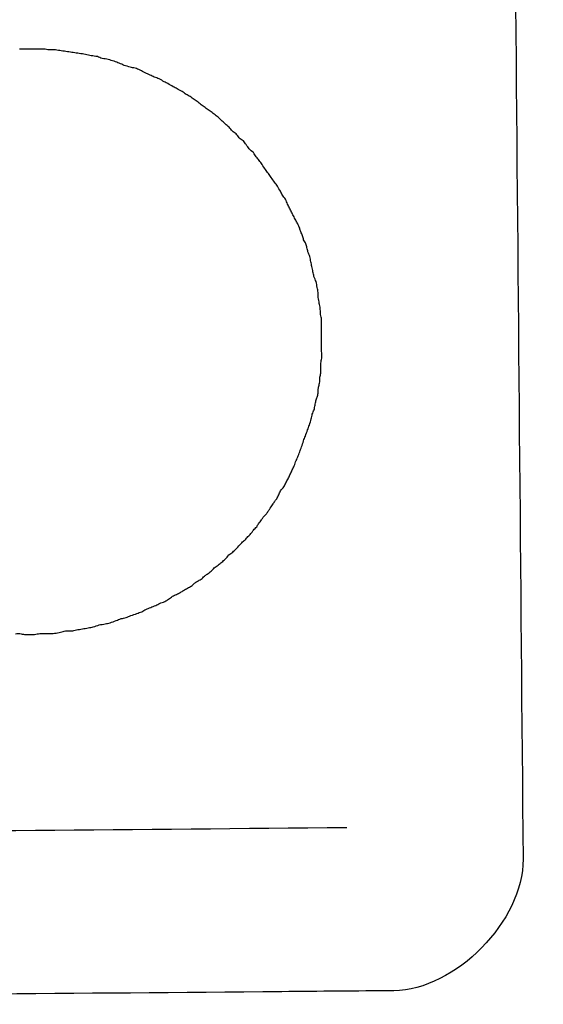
# Model space of a CAD drawing. Header units: inches. Extents: x 0 to 34, y 0 to 22.
# Tile 12 of 69: x 7.0072 to 7.0514, y 6.0452 to 6.1283. Entities that reach past the tile are written whole.
import ezdxf

# ---------------------------------------------------------------- set-up
doc = ezdxf.new("R2010")
doc.units = ezdxf.units.IN
doc.header["$LTSCALE"] = 1.87
doc.header["$MEASUREMENT"] = 0
doc.layers.get('0').update_dxf_attribs({"linetype": 'CONTINUOUS'})
doc.layers.add('DATUMCURVES', color=7, linetype='CONTINUOUS')
doc.layers.add('DIMENSIONS', color=7, linetype='CONTINUOUS')
doc.styles.get("Standard").update_dxf_attribs({"font": 'txt', "width": 0.8})
doc.dimstyles.new('DIMSTYLE_1', dxfattribs={"dimtxt": 0.125, "dimasz": 0.1875, "dimexe": 0.18, "dimexo": 0.0625, "dimgap": 0.09, "dimtad": 0, "dimtih": 1, "dimtoh": 1, "dimdec": 3, "dimzin": 4, "dimdsep": 46, "dimtxsty": 'STANDARD', "dimblk": '_FILLED', "dimblk1": '_FILLED', "dimblk2": '_FILLED', "dimcen": 0.09, "dimadec": 0, "dimazin": 0, "dimtp": 0.01, "dimtm": 0.01, "dimtfac": 1, "dimtdec": 3, "dimtofl": 0, "dimtmove": 0, "dimatfit": 3, "dimldrblk": '_FILLED', "dimfxl": 1, "dimtolj": 1, "dimtzin": 4, "dimarcsym": 0})

# ---------------------------------------------------------------- blocks, each defined once
blk = doc.blocks.new('_FILLED')
at = {"color": 0, "linetype": 'BYBLOCK'}
blk.add_solid([(0, 0), (-1, 0.17361), (-1, -0.17361)], dxfattribs=at)
blk = doc.blocks.new('*D1')
at = {"layer": 'DIMENSIONS', "color": 2, "linetype": 'CONTINUOUS'}
for p, q in [((6.981087, 8.418663), (9.592421, 8.418663)), ((9.467421, 8.418663), (9.467421, 6.797251)), ((9.467421, 4.653463), (9.467421, 6.547251)), ((6.987435, 4.653463), (9.592421, 4.653463))]:
    blk.add_line(p, q, dxfattribs=at)
at = {"layer": 'DIMENSIONS', "color": 2, "linetype": 'CONTINUOUS', "xscale": 0.1875, "yscale": 0.1875, "zscale": 0.1875}
for p, rotation in [((9.467421, 8.418663), 90), ((9.467421, 4.653463), 270)]:
    blk.add_blockref('_FILLED', p, dxfattribs=dict(at, rotation=rotation))
at = {"layer": 'DIMENSIONS', "color": 2, "linetype": 'CONTINUOUS', "width": 0.8}
for s, p in [('[', (9.429921, 6.609751)), (']', (10.029921, 6.609751)), ('3.765', (8.804921, 6.609751)), ('95.64', (9.529921, 6.609751))]:
    blk.add_text(s, height=0.125, dxfattribs=at).set_placement(p)
blk = doc.blocks.new('*D2')
at = {"layer": 'DIMENSIONS', "color": 2, "linetype": 'CONTINUOUS'}
for p, q in [((6.625334, 11.368216), (10.554032, 11.368216)), ((10.429032, 11.368216), (10.429032, 9.183018)), ((10.429032, 4.653463), (10.429032, 8.933018)), ((7.013946, 4.653463), (10.554032, 4.653463))]:
    blk.add_line(p, q, dxfattribs=at)
at = {"layer": 'DIMENSIONS', "color": 2, "linetype": 'CONTINUOUS', "xscale": 0.1875, "yscale": 0.1875, "zscale": 0.1875}
for p, rotation in [((10.429032, 11.368216), 90), ((10.429032, 4.653463), 270)]:
    blk.add_blockref('_FILLED', p, dxfattribs=dict(at, rotation=rotation))
at = {"layer": 'DIMENSIONS', "color": 2, "linetype": 'CONTINUOUS', "width": 0.8}
for s, p in [('[', (10.341532, 8.995518)), (']', (11.041532, 8.995518)), ('6.715', (9.716532, 8.995518)), ('170.55', (10.441532, 8.995518))]:
    blk.add_text(s, height=0.125, dxfattribs=at).set_placement(p)

msp = doc.modelspace()

# ---------------------------------------------------------------- linework, layer by layer
at = {"layer": 'DATUMCURVES', "color": 40, "linetype": 'CONTINUOUS'}
for points in [[(7.048245, 6.228111, 1.130173), (7.048322, 6.219222, 1.130173), (7.048819, 6.16233, 1.130173), (7.049315, 6.105439, 1.130173), (7.049734, 6.057437, 1.130173)], [(7.038818, 6.046327, 1.130173), (7.035665, 6.0463, 1.130173), (7.015483, 6.046124, 1.130173), (6.995302, 6.045948, 1.130173), (6.978273, 6.045799, 1.130173)]]:
    msp.add_open_spline(points, degree=3, knots=[0, 0, 0, 0, 0.15625, 1, 1, 1, 1], dxfattribs=at)
for points in [[(7.007742, 6.125784, 1.130173), (7.00757, 6.125783, 1.130173), (7.007398, 6.125781, 1.130173), (7.007227, 6.12578, 1.130173)], [(7.008229, 6.125788, 1.130173), (7.008067, 6.125787, 1.130173), (7.007904, 6.125786, 1.130173), (7.007742, 6.125784, 1.130173)], [(7.008745, 6.125793, 1.130173), (7.008573, 6.125791, 1.130173), (7.008401, 6.12579, 1.130173), (7.008229, 6.125788, 1.130173)], [(7.00926, 6.125797, 1.130173), (7.009088, 6.125796, 1.130173), (7.008916, 6.125794, 1.130173), (7.008745, 6.125793, 1.130173)], [(7.009749, 6.125721, 1.130173), (7.009586, 6.125747, 1.130173), (7.009423, 6.125772, 1.130173), (7.00926, 6.125797, 1.130173)], [(7.010265, 6.125726, 1.130173), (7.010093, 6.125724, 1.130173), (7.009921, 6.125723, 1.130173), (7.009749, 6.125721, 1.130173)], [(7.010754, 6.125648, 1.130173), (7.010591, 6.125674, 1.130173), (7.010428, 6.1257, 1.130173), (7.010265, 6.125726, 1.130173)], [(7.01127, 6.125571, 1.130173), (7.011098, 6.125596, 1.130173), (7.010926, 6.125622, 1.130173), (7.010754, 6.125648, 1.130173)], [(7.011758, 6.125494, 1.130173), (7.011596, 6.12552, 1.130173), (7.011433, 6.125545, 1.130173), (7.01127, 6.125571, 1.130173)], [(7.012274, 6.125417, 1.130173), (7.012102, 6.125443, 1.130173), (7.01193, 6.125468, 1.130173), (7.011758, 6.125494, 1.130173)], [(7.01279, 6.125341, 1.130173), (7.012618, 6.125366, 1.130173), (7.012446, 6.125391, 1.130173), (7.012274, 6.125417, 1.130173)], [(7.01328, 6.125237, 1.130173), (7.013117, 6.125271, 1.130173), (7.012954, 6.125306, 1.130173), (7.01279, 6.125341, 1.130173)], [(7.013796, 6.125159, 1.130173), (7.013624, 6.125185, 1.130173), (7.013452, 6.125211, 1.130173), (7.01328, 6.125237, 1.130173)], [(7.014205, 6.125, 1.130173), (7.014068, 6.125053, 1.130173), (7.013932, 6.125106, 1.130173), (7.013796, 6.125159, 1.130173)], [(7.014721, 6.124923, 1.130173), (7.014549, 6.124949, 1.130173), (7.014377, 6.124974, 1.130173), (7.014205, 6.125, 1.130173)], [(7.015211, 6.124765, 1.130173), (7.015047, 6.124817, 1.130173), (7.014884, 6.12487, 1.130173), (7.014721, 6.124923, 1.130173)], [(7.015646, 6.124606, 1.130173), (7.015501, 6.124659, 1.130173), (7.015356, 6.124712, 1.130173), (7.015211, 6.124765, 1.130173)], [(7.016054, 6.124419, 1.130173), (7.015918, 6.124481, 1.130173), (7.015782, 6.124544, 1.130173), (7.015646, 6.124606, 1.130173)], [(7.016571, 6.124261, 1.130173), (7.016399, 6.124314, 1.130173), (7.016226, 6.124367, 1.130173), (7.016054, 6.124419, 1.130173)], [(7.016978, 6.124183, 1.130173), (7.016843, 6.124209, 1.130173), (7.016707, 6.124235, 1.130173), (7.016571, 6.124261, 1.130173)], [(7.017415, 6.124024, 1.130173), (7.017269, 6.124077, 1.130173), (7.017124, 6.12413, 1.130173), (7.016978, 6.124183, 1.130173)], [(7.017824, 6.123783, 1.130173), (7.017687, 6.123864, 1.130173), (7.017551, 6.123944, 1.130173), (7.017415, 6.124024, 1.130173)], [(7.018259, 6.123598, 1.130173), (7.018114, 6.12366, 1.130173), (7.017969, 6.123722, 1.130173), (7.017824, 6.123783, 1.130173)], [(7.018586, 6.123437, 1.130173), (7.018477, 6.123491, 1.130173), (7.018368, 6.123544, 1.130173), (7.018259, 6.123598, 1.130173)], [(7.019021, 6.123278, 1.130173), (7.018876, 6.123331, 1.130173), (7.018731, 6.123384, 1.130173), (7.018586, 6.123437, 1.130173)], [(7.01943, 6.123037, 1.130173), (7.019294, 6.123118, 1.130173), (7.019157, 6.123198, 1.130173), (7.019021, 6.123278, 1.130173)], [(7.019757, 6.122878, 1.130173), (7.019648, 6.122931, 1.130173), (7.019539, 6.122984, 1.130173), (7.01943, 6.123037, 1.130173)], [(7.020194, 6.122611, 1.130173), (7.020048, 6.1227, 1.130173), (7.019902, 6.122789, 1.130173), (7.019757, 6.122878, 1.130173)], [(7.02052, 6.122451, 1.130173), (7.020411, 6.122504, 1.130173), (7.020302, 6.122558, 1.130173), (7.020194, 6.122611, 1.130173)], [(7.020957, 6.12221, 1.130173), (7.020811, 6.122291, 1.130173), (7.020666, 6.122371, 1.130173), (7.02052, 6.122451, 1.130173)], [(7.021284, 6.121969, 1.130173), (7.021175, 6.122049, 1.130173), (7.021066, 6.12213, 1.130173), (7.020957, 6.12221, 1.130173)], [(7.021638, 6.121782, 1.130173), (7.02152, 6.121844, 1.130173), (7.021402, 6.121907, 1.130173), (7.021284, 6.121969, 1.130173)], [(7.021966, 6.121541, 1.130173), (7.021857, 6.121622, 1.130173), (7.021747, 6.121702, 1.130173), (7.021638, 6.121782, 1.130173)], [(7.022294, 6.1213, 1.130173), (7.022185, 6.12138, 1.130173), (7.022075, 6.121461, 1.130173), (7.021966, 6.121541, 1.130173)], [(7.022649, 6.121032, 1.130173), (7.022531, 6.121121, 1.130173), (7.022412, 6.121211, 1.130173), (7.022294, 6.1213, 1.130173)], [(7.022976, 6.120791, 1.130173), (7.022867, 6.120871, 1.130173), (7.022758, 6.120952, 1.130173), (7.022649, 6.121032, 1.130173)], [(7.023331, 6.120549, 1.130173), (7.023213, 6.12063, 1.130173), (7.023095, 6.12071, 1.130173), (7.022976, 6.120791, 1.130173)], [(7.023658, 6.120308, 1.130173), (7.023549, 6.120388, 1.130173), (7.02344, 6.120469, 1.130173), (7.023331, 6.120549, 1.130173)], [(7.023987, 6.12004, 1.130173), (7.023878, 6.120129, 1.130173), (7.023768, 6.120218, 1.130173), (7.023658, 6.120308, 1.130173)], [(7.024343, 6.119718, 1.130173), (7.024224, 6.119825, 1.130173), (7.024106, 6.119932, 1.130173), (7.023987, 6.12004, 1.130173)], [(7.024588, 6.119475, 1.130173), (7.024506, 6.119556, 1.130173), (7.024424, 6.119637, 1.130173), (7.024343, 6.119718, 1.130173)], [(7.024917, 6.119206, 1.130173), (7.024807, 6.119296, 1.130173), (7.024697, 6.119386, 1.130173), (7.024588, 6.119475, 1.130173)], [(7.02519, 6.118883, 1.130173), (7.025099, 6.118991, 1.130173), (7.025008, 6.119099, 1.130173), (7.024917, 6.119206, 1.130173)], [(7.025519, 6.118642, 1.130173), (7.025409, 6.118722, 1.130173), (7.0253, 6.118803, 1.130173), (7.02519, 6.118883, 1.130173)], [(7.025765, 6.118291, 1.130173), (7.025683, 6.118408, 1.130173), (7.025601, 6.118525, 1.130173), (7.025519, 6.118642, 1.130173)], [(7.02612, 6.118051, 1.130173), (7.026002, 6.118131, 1.130173), (7.025883, 6.118211, 1.130173), (7.025765, 6.118291, 1.130173)], [(7.026367, 6.117727, 1.130173), (7.026285, 6.117835, 1.130173), (7.026202, 6.117943, 1.130173), (7.02612, 6.118051, 1.130173)], [(7.026615, 6.117376, 1.130173), (7.026532, 6.117493, 1.130173), (7.02645, 6.11761, 1.130173), (7.026367, 6.117727, 1.130173)], [(7.02697, 6.117054, 1.130173), (7.026852, 6.117162, 1.130173), (7.026733, 6.117269, 1.130173), (7.026615, 6.117376, 1.130173)], [(7.027216, 6.116704, 1.130173), (7.027134, 6.116821, 1.130173), (7.027052, 6.116938, 1.130173), (7.02697, 6.117054, 1.130173)], [(7.027464, 6.116381, 1.130173), (7.027381, 6.116489, 1.130173), (7.027299, 6.116596, 1.130173), (7.027216, 6.116704, 1.130173)], [(7.027711, 6.116057, 1.130173), (7.027628, 6.116165, 1.130173), (7.027546, 6.116273, 1.130173), (7.027464, 6.116381, 1.130173)], [(7.027985, 6.115626, 1.130173), (7.027894, 6.115769, 1.130173), (7.027802, 6.115913, 1.130173), (7.027711, 6.116057, 1.130173)], [(7.028233, 6.115302, 1.130173), (7.02815, 6.11541, 1.130173), (7.028068, 6.115518, 1.130173), (7.027985, 6.115626, 1.130173)], [(7.02848, 6.114952, 1.130173), (7.028398, 6.115069, 1.130173), (7.028315, 6.115185, 1.130173), (7.028233, 6.115302, 1.130173)], [(7.028755, 6.114548, 1.130173), (7.028663, 6.114683, 1.130173), (7.028572, 6.114817, 1.130173), (7.02848, 6.114952, 1.130173)], [(7.029002, 6.114223, 1.130173), (7.028919, 6.114332, 1.130173), (7.028837, 6.11444, 1.130173), (7.028755, 6.114548, 1.130173)], [(7.02925, 6.113792, 1.130173), (7.029167, 6.113936, 1.130173), (7.029085, 6.11408, 1.130173), (7.029002, 6.114223, 1.130173)], [(7.029415, 6.113467, 1.130173), (7.02936, 6.113576, 1.130173), (7.029305, 6.113684, 1.130173), (7.02925, 6.113792, 1.130173)], [(7.029689, 6.113117, 1.130173), (7.029598, 6.113234, 1.130173), (7.029507, 6.113351, 1.130173), (7.029415, 6.113467, 1.130173)], [(7.029855, 6.112711, 1.130173), (7.0298, 6.112847, 1.130173), (7.029745, 6.112982, 1.130173), (7.029689, 6.113117, 1.130173)], [(7.030022, 6.112361, 1.130173), (7.029967, 6.112478, 1.130173), (7.029911, 6.112595, 1.130173), (7.029855, 6.112711, 1.130173)], [(7.030188, 6.112036, 1.130173), (7.030133, 6.112145, 1.130173), (7.030077, 6.112253, 1.130173), (7.030022, 6.112361, 1.130173)], [(7.030353, 6.111713, 1.130173), (7.030298, 6.111821, 1.130173), (7.030243, 6.111929, 1.130173), (7.030188, 6.112036, 1.130173)], [(7.030546, 6.111362, 1.130173), (7.030482, 6.111479, 1.130173), (7.030417, 6.111596, 1.130173), (7.030353, 6.111713, 1.130173)], [(7.030712, 6.111037, 1.130173), (7.030657, 6.111145, 1.130173), (7.030602, 6.111254, 1.130173), (7.030546, 6.111362, 1.130173)], [(7.030877, 6.110687, 1.130173), (7.030822, 6.110804, 1.130173), (7.030767, 6.11092, 1.130173), (7.030712, 6.111037, 1.130173)], [(7.030962, 6.110361, 1.130173), (7.030934, 6.11047, 1.130173), (7.030906, 6.110578, 1.130173), (7.030877, 6.110687, 1.130173)], [(7.031127, 6.110038, 1.130173), (7.031072, 6.110146, 1.130173), (7.031017, 6.110253, 1.130173), (7.030962, 6.110361, 1.130173)], [(7.031212, 6.109686, 1.130173), (7.031184, 6.109803, 1.130173), (7.031156, 6.10992, 1.130173), (7.031127, 6.110038, 1.130173)], [(7.031404, 6.109362, 1.130173), (7.03134, 6.10947, 1.130173), (7.031276, 6.109578, 1.130173), (7.031212, 6.109686, 1.130173)], [(7.031489, 6.109037, 1.130173), (7.031461, 6.109145, 1.130173), (7.031432, 6.109254, 1.130173), (7.031404, 6.109362, 1.130173)], [(7.031573, 6.108685, 1.130173), (7.031545, 6.108802, 1.130173), (7.031517, 6.108919, 1.130173), (7.031489, 6.109037, 1.130173)], [(7.03174, 6.108279, 1.130173), (7.031684, 6.108414, 1.130173), (7.031628, 6.108549, 1.130173), (7.031573, 6.108685, 1.130173)], [(7.031824, 6.107846, 1.130173), (7.031796, 6.107991, 1.130173), (7.031768, 6.108135, 1.130173), (7.03174, 6.108279, 1.130173)], [(7.03191, 6.10744, 1.130173), (7.031881, 6.107576, 1.130173), (7.031853, 6.107711, 1.130173), (7.031824, 6.107846, 1.130173)], [(7.031994, 6.107006, 1.130173), (7.031966, 6.107151, 1.130173), (7.031938, 6.107296, 1.130173), (7.03191, 6.10744, 1.130173)], [(7.03208, 6.1066, 1.130173), (7.032051, 6.106735, 1.130173), (7.032023, 6.106871, 1.130173), (7.031994, 6.107006, 1.130173)], [(7.032274, 6.106168, 1.130173), (7.032209, 6.106312, 1.130173), (7.032144, 6.106456, 1.130173), (7.03208, 6.1066, 1.130173)], [(7.032359, 6.10568, 1.130173), (7.03233, 6.105843, 1.130173), (7.032302, 6.106006, 1.130173), (7.032274, 6.106168, 1.130173)], [(7.032444, 6.105248, 1.130173), (7.032416, 6.105392, 1.130173), (7.032387, 6.105536, 1.130173), (7.032359, 6.10568, 1.130173)], [(7.032448, 6.104841, 1.130173), (7.032447, 6.104976, 1.130173), (7.032445, 6.105112, 1.130173), (7.032444, 6.105248, 1.130173)], [(7.032533, 6.104326, 1.130173), (7.032505, 6.104498, 1.130173), (7.032476, 6.104669, 1.130173), (7.032448, 6.104841, 1.130173)], [(7.032618, 6.10392, 1.130173), (7.03259, 6.104055, 1.130173), (7.032561, 6.104191, 1.130173), (7.032533, 6.104326, 1.130173)], [(7.032622, 6.103485, 1.130173), (7.032621, 6.10363, 1.130173), (7.03262, 6.103775, 1.130173), (7.032618, 6.10392, 1.130173)], [(7.032708, 6.103079, 1.130173), (7.032679, 6.103214, 1.130173), (7.032651, 6.10335, 1.130173), (7.032622, 6.103485, 1.130173)], [(7.032712, 6.102564, 1.130173), (7.032711, 6.102735, 1.130173), (7.032709, 6.102907, 1.130173), (7.032708, 6.103079, 1.130173)], [(7.032716, 6.102157, 1.130173), (7.032715, 6.102292, 1.130173), (7.032713, 6.102428, 1.130173), (7.032712, 6.102564, 1.130173)], [(7.032719, 6.101723, 1.130173), (7.032718, 6.101868, 1.130173), (7.032717, 6.102012, 1.130173), (7.032716, 6.102157, 1.130173)], [(7.032723, 6.101317, 1.130173), (7.032722, 6.101452, 1.130173), (7.032721, 6.101588, 1.130173), (7.032719, 6.101723, 1.130173)], [(7.032727, 6.100882, 1.130173), (7.032726, 6.101027, 1.130173), (7.032724, 6.101172, 1.130173), (7.032723, 6.101317, 1.130173)], [(7.03273, 6.100475, 1.130173), (7.032729, 6.100611, 1.130173), (7.032728, 6.100746, 1.130173), (7.032727, 6.100882, 1.130173)], [(7.032734, 6.100042, 1.130173), (7.032733, 6.100186, 1.130173), (7.032732, 6.10033, 1.130173), (7.03273, 6.100475, 1.130173)], [(7.032737, 6.099715, 1.130173), (7.032736, 6.099824, 1.130173), (7.032735, 6.099933, 1.130173), (7.032734, 6.100042, 1.130173)], [(7.032659, 6.099281, 1.130173), (7.032685, 6.099426, 1.130173), (7.032711, 6.099571, 1.130173), (7.032737, 6.099715, 1.130173)], [(7.032662, 6.098874, 1.130173), (7.032661, 6.09901, 1.130173), (7.03266, 6.099146, 1.130173), (7.032659, 6.099281, 1.130173)], [(7.032587, 6.098114, 1.130173), (7.032613, 6.098222, 1.130173), (7.03264, 6.098331, 1.130173), (7.032666, 6.09844, 1.130173)], [(7.032666, 6.09844, 1.130173), (7.032665, 6.098584, 1.130173), (7.032664, 6.098729, 1.130173), (7.032662, 6.098874, 1.130173)], [(7.032512, 6.097435, 1.130173), (7.032538, 6.097553, 1.130173), (7.032564, 6.097671, 1.130173), (7.03259, 6.097789, 1.130173)], [(7.03259, 6.097789, 1.130173), (7.032589, 6.097897, 1.130173), (7.032588, 6.098006, 1.130173), (7.032587, 6.098114, 1.130173)], [(7.032359, 6.09643, 1.130173), (7.032385, 6.096539, 1.130173), (7.032411, 6.096648, 1.130173), (7.032436, 6.096757, 1.130173)], [(7.032433, 6.097108, 1.130173), (7.03246, 6.097217, 1.130173), (7.032486, 6.097326, 1.130173), (7.032512, 6.097435, 1.130173)], [(7.032436, 6.096757, 1.130173), (7.032435, 6.096874, 1.130173), (7.032434, 6.096991, 1.130173), (7.032433, 6.097108, 1.130173)], [(7.032174, 6.09575, 1.130173), (7.032201, 6.095868, 1.130173), (7.032227, 6.095986, 1.130173), (7.032253, 6.096104, 1.130173)], [(7.032253, 6.096104, 1.130173), (7.032288, 6.096213, 1.130173), (7.032324, 6.096321, 1.130173), (7.032359, 6.09643, 1.130173)], [(7.03186, 6.094581, 1.130173), (7.031885, 6.094717, 1.130173), (7.031911, 6.094853, 1.130173), (7.031937, 6.094989, 1.130173)], [(7.031937, 6.094989, 1.130173), (7.03199, 6.095107, 1.130173), (7.032043, 6.095225, 1.130173), (7.032096, 6.095343, 1.130173)], [(7.032096, 6.095343, 1.130173), (7.032122, 6.095479, 1.130173), (7.032148, 6.095615, 1.130173), (7.032174, 6.09575, 1.130173)], [(7.0317, 6.094064, 1.130173), (7.031753, 6.094237, 1.130173), (7.031806, 6.094409, 1.130173), (7.03186, 6.094581, 1.130173)], [(7.031357, 6.093139, 1.130173), (7.031418, 6.093311, 1.130173), (7.03148, 6.093484, 1.130173), (7.031541, 6.093656, 1.130173)], [(7.031541, 6.093656, 1.130173), (7.031594, 6.093792, 1.130173), (7.031647, 6.093928, 1.130173), (7.0317, 6.094064, 1.130173)], [(7.031039, 6.092214, 1.130173), (7.031091, 6.092386, 1.130173), (7.031144, 6.092558, 1.130173), (7.031197, 6.092731, 1.130173)], [(7.031197, 6.092731, 1.130173), (7.03125, 6.092867, 1.130173), (7.031303, 6.093003, 1.130173), (7.031357, 6.093139, 1.130173)], [(7.030721, 6.09137, 1.130173), (7.030774, 6.091515, 1.130173), (7.030827, 6.09166, 1.130173), (7.03088, 6.091806, 1.130173)], [(7.03088, 6.091806, 1.130173), (7.030933, 6.091942, 1.130173), (7.030986, 6.092078, 1.130173), (7.031039, 6.092214, 1.130173)], [(7.030375, 6.090526, 1.130173), (7.030428, 6.090671, 1.130173), (7.030481, 6.090816, 1.130173), (7.030534, 6.090961, 1.130173)], [(7.030534, 6.090961, 1.130173), (7.030596, 6.091097, 1.130173), (7.030659, 6.091233, 1.130173), (7.030721, 6.09137, 1.130173)], [(7.030055, 6.089872, 1.130173), (7.030108, 6.089981, 1.130173), (7.030162, 6.09009, 1.130173), (7.030216, 6.090198, 1.130173)], [(7.030216, 6.090198, 1.130173), (7.030269, 6.090308, 1.130173), (7.030322, 6.090417, 1.130173), (7.030375, 6.090526, 1.130173)], [(7.029548, 6.088837, 1.130173), (7.029602, 6.088955, 1.130173), (7.029656, 6.089073, 1.130173), (7.029709, 6.089191, 1.130173)], [(7.029709, 6.089191, 1.130173), (7.029771, 6.0893, 1.130173), (7.029833, 6.089409, 1.130173), (7.029895, 6.089518, 1.130173)], [(7.029895, 6.089518, 1.130173), (7.029948, 6.089636, 1.130173), (7.030002, 6.089754, 1.130173), (7.030055, 6.089872, 1.130173)], [(7.029147, 6.088264, 1.130173), (7.0292, 6.088373, 1.130173), (7.029254, 6.088482, 1.130173), (7.029308, 6.08859, 1.130173)], [(7.029308, 6.08859, 1.130173), (7.029388, 6.088673, 1.130173), (7.029468, 6.088755, 1.130173), (7.029548, 6.088837, 1.130173)], [(7.028639, 6.087418, 1.130173), (7.028693, 6.0875, 1.130173), (7.028746, 6.087582, 1.130173), (7.0288, 6.087664, 1.130173)], [(7.0288, 6.087664, 1.130173), (7.028863, 6.087746, 1.130173), (7.028925, 6.087828, 1.130173), (7.028987, 6.08791, 1.130173)], [(7.028987, 6.08791, 1.130173), (7.02904, 6.088028, 1.130173), (7.029093, 6.088146, 1.130173), (7.029147, 6.088264, 1.130173)], [(7.028077, 6.086573, 1.130173), (7.02813, 6.086655, 1.130173), (7.028183, 6.086737, 1.130173), (7.028237, 6.086819, 1.130173)], [(7.028237, 6.086819, 1.130173), (7.028291, 6.0869, 1.130173), (7.028345, 6.086981, 1.130173), (7.028399, 6.087063, 1.130173)], [(7.028399, 6.087063, 1.130173), (7.028479, 6.087181, 1.130173), (7.028559, 6.0873, 1.130173), (7.028639, 6.087418, 1.130173)], [(7.027406, 6.085725, 1.130173), (7.027487, 6.085835, 1.130173), (7.027567, 6.085944, 1.130173), (7.027648, 6.086054, 1.130173)], [(7.027648, 6.086054, 1.130173), (7.027701, 6.086136, 1.130173), (7.027755, 6.086218, 1.130173), (7.027808, 6.086299, 1.130173)], [(7.027808, 6.086299, 1.130173), (7.027898, 6.086391, 1.130173), (7.027987, 6.086482, 1.130173), (7.028077, 6.086573, 1.130173)], [(7.026816, 6.08496, 1.130173), (7.026869, 6.085042, 1.130173), (7.026922, 6.085124, 1.130173), (7.026976, 6.085206, 1.130173)], [(7.026976, 6.085206, 1.130173), (7.027066, 6.085298, 1.130173), (7.027156, 6.085389, 1.130173), (7.027246, 6.085481, 1.130173)], [(7.027246, 6.085481, 1.130173), (7.027299, 6.085562, 1.130173), (7.027353, 6.085644, 1.130173), (7.027406, 6.085725, 1.130173)], [(7.025822, 6.083949, 1.130173), (7.025902, 6.084031, 1.130173), (7.025982, 6.084113, 1.130173), (7.026062, 6.084195, 1.130173)], [(7.026062, 6.084195, 1.130173), (7.026152, 6.084277, 1.130173), (7.026243, 6.084359, 1.130173), (7.026333, 6.084441, 1.130173)], [(7.026333, 6.084441, 1.130173), (7.026413, 6.084532, 1.130173), (7.026493, 6.084624, 1.130173), (7.026573, 6.084715, 1.130173)], [(7.026573, 6.084715, 1.130173), (7.026654, 6.084797, 1.130173), (7.026735, 6.084878, 1.130173), (7.026816, 6.08496, 1.130173)], [(7.024905, 6.083099, 1.130173), (7.025013, 6.083181, 1.130173), (7.025121, 6.083264, 1.130173), (7.02523, 6.083346, 1.130173)], [(7.02523, 6.083346, 1.130173), (7.025319, 6.083429, 1.130173), (7.025409, 6.083511, 1.130173), (7.025498, 6.083593, 1.130173)], [(7.025498, 6.083593, 1.130173), (7.025606, 6.083712, 1.130173), (7.025714, 6.08383, 1.130173), (7.025822, 6.083949, 1.130173)], [(7.02399, 6.082251, 1.130173), (7.024099, 6.082333, 1.130173), (7.024207, 6.082416, 1.130173), (7.024315, 6.082498, 1.130173)], [(7.024315, 6.082498, 1.130173), (7.024404, 6.08258, 1.130173), (7.024494, 6.082662, 1.130173), (7.024583, 6.082743, 1.130173)], [(7.024583, 6.082743, 1.130173), (7.024691, 6.082862, 1.130173), (7.024798, 6.08298, 1.130173), (7.024905, 6.083099, 1.130173)], [(7.023075, 6.081483, 1.130173), (7.023183, 6.081565, 1.130173), (7.023291, 6.081648, 1.130173), (7.023399, 6.08173, 1.130173)], [(7.023399, 6.08173, 1.130173), (7.023489, 6.081821, 1.130173), (7.023578, 6.081912, 1.130173), (7.023668, 6.082003, 1.130173)], [(7.023668, 6.082003, 1.130173), (7.023775, 6.082086, 1.130173), (7.023883, 6.082168, 1.130173), (7.02399, 6.082251, 1.130173)], [(7.021997, 6.080714, 1.130173), (7.022078, 6.080769, 1.130173), (7.022159, 6.080824, 1.130173), (7.02224, 6.080878, 1.130173)], [(7.02224, 6.080878, 1.130173), (7.022348, 6.080934, 1.130173), (7.022456, 6.08099, 1.130173), (7.022563, 6.081045, 1.130173)], [(7.022563, 6.081045, 1.130173), (7.022653, 6.081136, 1.130173), (7.022743, 6.081227, 1.130173), (7.022833, 6.081318, 1.130173)], [(7.022833, 6.081318, 1.130173), (7.022914, 6.081373, 1.130173), (7.022994, 6.081428, 1.130173), (7.023075, 6.081483, 1.130173)], [(7.02081, 6.079944, 1.130173), (7.0209, 6.079999, 1.130173), (7.02099, 6.080054, 1.130173), (7.02108, 6.080109, 1.130173)], [(7.02108, 6.080109, 1.130173), (7.021188, 6.080173, 1.130173), (7.021295, 6.080237, 1.130173), (7.021403, 6.080302, 1.130173)], [(7.021403, 6.080302, 1.130173), (7.021512, 6.080357, 1.130173), (7.02162, 6.080412, 1.130173), (7.021728, 6.080467, 1.130173)], [(7.021728, 6.080467, 1.130173), (7.021818, 6.080549, 1.130173), (7.021907, 6.080632, 1.130173), (7.021997, 6.080714, 1.130173)], [(7.019055, 6.079006, 1.130173), (7.019199, 6.079062, 1.130173), (7.019344, 6.079117, 1.130173), (7.019488, 6.079172, 1.130173)], [(7.019488, 6.079172, 1.130173), (7.019596, 6.079237, 1.130173), (7.019704, 6.079301, 1.130173), (7.019811, 6.079366, 1.130173)], [(7.019811, 6.079366, 1.130173), (7.019919, 6.079448, 1.130173), (7.020027, 6.07953, 1.130173), (7.020134, 6.079613, 1.130173)], [(7.020134, 6.079613, 1.130173), (7.020251, 6.079668, 1.130173), (7.020368, 6.079723, 1.130173), (7.020486, 6.079778, 1.130173)], [(7.020486, 6.079778, 1.130173), (7.020594, 6.079833, 1.130173), (7.020702, 6.079889, 1.130173), (7.02081, 6.079944, 1.130173)], [(7.017541, 6.078315, 1.130173), (7.017658, 6.07838, 1.130173), (7.017775, 6.078444, 1.130173), (7.017892, 6.078508, 1.130173)], [(7.017892, 6.078508, 1.130173), (7.018028, 6.078564, 1.130173), (7.018163, 6.078619, 1.130173), (7.018298, 6.078675, 1.130173)], [(7.018298, 6.078675, 1.130173), (7.018442, 6.07873, 1.130173), (7.018587, 6.078785, 1.130173), (7.018731, 6.078841, 1.130173)], [(7.018731, 6.078841, 1.130173), (7.018839, 6.078896, 1.130173), (7.018947, 6.078951, 1.130173), (7.019055, 6.079006, 1.130173)], [(7.014865, 6.07737, 1.130173), (7.015036, 6.077434, 1.130173), (7.015207, 6.077499, 1.130173), (7.015378, 6.077564, 1.130173)], [(7.015378, 6.077564, 1.130173), (7.015522, 6.07762, 1.130173), (7.015666, 6.077675, 1.130173), (7.01581, 6.077731, 1.130173)], [(7.01581, 6.077731, 1.130173), (7.015946, 6.077759, 1.130173), (7.016081, 6.077787, 1.130173), (7.016216, 6.077815, 1.130173)], [(7.016216, 6.077815, 1.130173), (7.016352, 6.07787, 1.130173), (7.016487, 6.077926, 1.130173), (7.016622, 6.077982, 1.130173)], [(7.016622, 6.077982, 1.130173), (7.016793, 6.078038, 1.130173), (7.016964, 6.078093, 1.130173), (7.017136, 6.078149, 1.130173)], [(7.017136, 6.078149, 1.130173), (7.017271, 6.078204, 1.130173), (7.017406, 6.07826, 1.130173), (7.017541, 6.078315, 1.130173)], [(7.010694, 6.076573, 1.130173), (7.010829, 6.076611, 1.130173), (7.010964, 6.076648, 1.130173), (7.0111, 6.076685, 1.130173)], [(7.0111, 6.076685, 1.130173), (7.011271, 6.076687, 1.130173), (7.011443, 6.076688, 1.130173), (7.011615, 6.07669, 1.130173)], [(7.011615, 6.07669, 1.130173), (7.01175, 6.076718, 1.130173), (7.011886, 6.076747, 1.130173), (7.012021, 6.076775, 1.130173)], [(7.012021, 6.076775, 1.130173), (7.012193, 6.076804, 1.130173), (7.012364, 6.076832, 1.130173), (7.012536, 6.07686, 1.130173)], [(7.012536, 6.07686, 1.130173), (7.012698, 6.076889, 1.130173), (7.012861, 6.076918, 1.130173), (7.013024, 6.076946, 1.130173)], [(7.013024, 6.076946, 1.130173), (7.013168, 6.076975, 1.130173), (7.013312, 6.077003, 1.130173), (7.013456, 6.077031, 1.130173)], [(7.013456, 6.077031, 1.130173), (7.013619, 6.077087, 1.130173), (7.013781, 6.077143, 1.130173), (7.013944, 6.077199, 1.130173)], [(7.013944, 6.077199, 1.130173), (7.014115, 6.077227, 1.130173), (7.014287, 6.077256, 1.130173), (7.014458, 6.077284, 1.130173)], [(7.014458, 6.077284, 1.130173), (7.014594, 6.077313, 1.130173), (7.014729, 6.077341, 1.130173), (7.014865, 6.07737, 1.130173)], [(7.006897, 6.076458, 1.130173), (7.007015, 6.076459, 1.130173), (7.007132, 6.07646, 1.130173), (7.00725, 6.076461, 1.130173)], [(7.00725, 6.076461, 1.130173), (7.007386, 6.076436, 1.130173), (7.007522, 6.07641, 1.130173), (7.007658, 6.076384, 1.130173)], [(7.007658, 6.076384, 1.130173), (7.007802, 6.076386, 1.130173), (7.007947, 6.076387, 1.130173), (7.008091, 6.076388, 1.130173)], [(7.008091, 6.076388, 1.130173), (7.008227, 6.076389, 1.130173), (7.008362, 6.076391, 1.130173), (7.008498, 6.076392, 1.130173)], [(7.008498, 6.076392, 1.130173), (7.008643, 6.07642, 1.130173), (7.008787, 6.076448, 1.130173), (7.008932, 6.076476, 1.130173)], [(7.008932, 6.076476, 1.130173), (7.009067, 6.076477, 1.130173), (7.009202, 6.076478, 1.130173), (7.009337, 6.07648, 1.130173)], [(7.009337, 6.07648, 1.130173), (7.009482, 6.076481, 1.130173), (7.009627, 6.076482, 1.130173), (7.009772, 6.076483, 1.130173)], [(7.009772, 6.076483, 1.130173), (7.009908, 6.076485, 1.130173), (7.010043, 6.076486, 1.130173), (7.010179, 6.076487, 1.130173)], [(7.010179, 6.076487, 1.130173), (7.010351, 6.076516, 1.130173), (7.010522, 6.076545, 1.130173), (7.010694, 6.076573, 1.130173)], [(7.034846, 6.060074, 1.130173), (7.017323, 6.059921, 1.130173), (6.9998, 6.059768, 1.130173), (6.982277, 6.059615, 1.130173)], [(7.049734, 6.057437, 1.130173), (7.04978, 6.052245, 1.130173), (7.04401, 6.046373, 1.130173), (7.038818, 6.046327, 1.130173)]]:
    msp.add_open_spline(points, degree=3, dxfattribs=at)

# ---------------------------------------------------------------- dimensions: what is measured, and where the dimension line sits
at = {"layer": 'DIMENSIONS', "color": 2, "linetype": 'CONTINUOUS'}
for base, p1, p2, picture, middle in [((10.429032, 4.653463), (6.625334, 11.368216), (7.013946, 4.653463), '*D2', (10.429032, 9.058018)), ((9.467421, 4.653463), (6.981087, 8.418663), (6.987435, 4.653463), '*D1', (9.467421, 6.672251))]:
    dim = msp.add_linear_dim(base=base, p1=p1, p2=p2, angle=270, dimstyle='DIMSTYLE_1', dxfattribs=at)
    dim.commit()
    dim.dimension.update_dxf_attribs({"geometry": picture, "text_midpoint": middle, "dimtype": 160})

doc.saveas('drawing.dxf')
